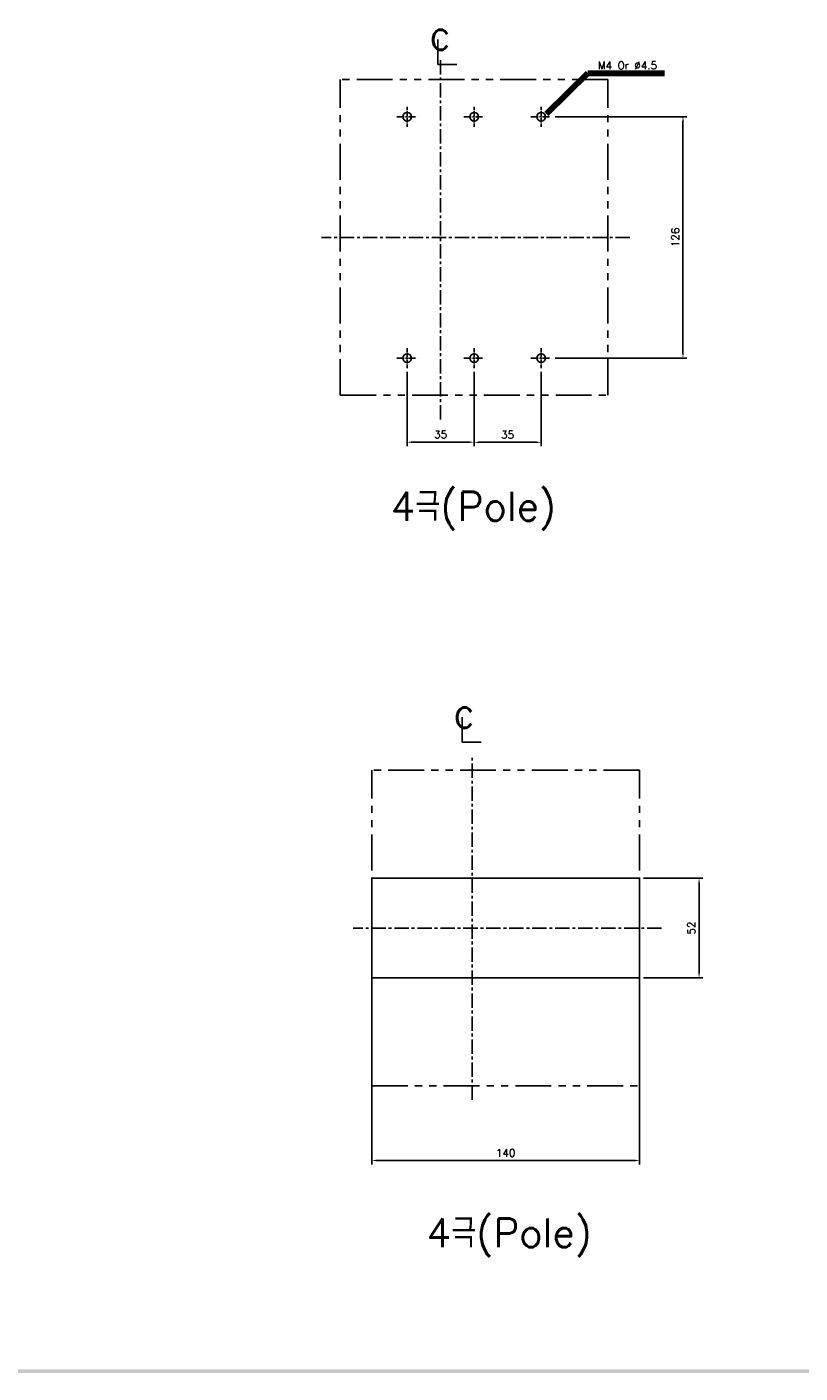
# Model space of a CAD drawing. Extents: x 875 to 2710, y -907 to 1657.
# Tile 2 of 16: x 1299 to 1703, y 502 to 1205. Entities that reach past the tile are written whole.
import ezdxf

# ---------------------------------------------------------------- set-up
doc = ezdxf.new("R2010")
doc.units = 0
doc.header["$LTSCALE"] = 3
doc.header["$MEASUREMENT"] = 0
doc.linetypes.add('CENTER', pattern=[2, 1.25, -0.25, 0.25, -0.25])
doc.linetypes.add('PHANTOM2', pattern=[1.25, 0.625, -0.125, 0.125, -0.125, 0.125, -0.125])
doc.layers.get('0').update_dxf_attribs({"linetype": 'CONTINUOUS'})
doc.layers.get('Defpoints').update_dxf_attribs({"linetype": 'CONTINUOUS'})
for name, color, linetype in [('cen', 1, 'CENTER'), ('CENTER', 1, 'CENTER'), ('di', 3, 'CONTINUOUS'), ('DIM', 3, 'CONTINUOUS'), ('dwg', 7, 'CONTINUOUS'), ('NOTE', 4, 'CONTINUOUS')]:
    doc.layers.add(name, color=color, linetype=linetype)
doc.styles.add('K25', font='TXT', dxfattribs={"width": 0.9, "height": 2.5, "bigfont": 'TBHAN'})
doc.styles.add('KIM', font='ROMANS.shx', dxfattribs={"height": 5, "bigfont": 'GSG1.shx'})
doc.styles.get("Standard").update_dxf_attribs({"font": 'romans.shx', "height": 4, "bigfont": 'ghs.shx'})
doc.dimstyles.get("Standard").update_dxf_attribs({"dimtxt": 0.18, "dimasz": 0.18, "dimexe": 0.18, "dimexo": 0.0625, "dimgap": 0.09, "dimtad": 0, "dimtih": 1, "dimtoh": 1, "dimdec": 4, "dimzin": 0, "dimdsep": 46, "dimtxsty": 'Standard', "dimcen": 0.09, "dimadec": 0, "dimazin": 0, "dimtfac": 1, "dimtdec": 4, "dimtofl": 0, "dimtmove": 0, "dimatfit": 3, "dimfxl": 0, "dimtolj": 1, "dimtzin": 0, "dimarcsym": 0})
doc.dimstyles.new('STANDARD$0', dxfattribs={"dimtxt": 5, "dimasz": 5, "dimexe": 1, "dimexo": 2, "dimgap": 2, "dimtad": 1, "dimdec": 4, "dimzin": 12, "dimdsep": 46, "dimtxsty": 'KIM', "dimcen": -1, "dimdle": 0.1, "dimadec": 0, "dimazin": 0, "dimtfac": 1, "dimtdec": 4, "dimtmove": 0, "dimatfit": 3, "dimfxl": 0, "dimtolj": 1, "dimtzin": 0, "dimarcsym": 0})

# ---------------------------------------------------------------- blocks, each defined once
blk = doc.blocks.new('*D133')
at = {"layer": 'Defpoints', "color": 0}
for p in [(1572.55, 1157.72), (1572.55, 1031.72), (1641.36, 1031.72)]:
    blk.add_point(p, dxfattribs=at)
at = {"layer": 'di'}
for p, q in [((1574.55, 1157.72), (1643.36, 1157.72)), ((1641.36, 1155.32), (1641.36, 1034.12)), ((1574.55, 1031.72), (1643.36, 1031.72))]:
    blk.add_line(p, q, dxfattribs=at)
for points in [[(1640.96, 1155.32), (1641.76, 1155.32), (1641.36, 1157.72)], [(1640.96, 1034.12), (1641.76, 1034.12), (1641.36, 1031.72)]]:
    blk.add_solid(points, dxfattribs=at)
at = {"layer": 'di', "insert": (1637.36, 1094.72), "char_height": 4, "attachment_point": 5, "rotation": 90}
blk.add_mtext('\\A1;126', dxfattribs=at)
blk = doc.blocks.new('*D134')
at = {"layer": 'Defpoints', "color": 0}
for p in [(1478.72, 708.15), (1618.72, 708.15), (1618.72, 612.81)]:
    blk.add_point(p, dxfattribs=at)
at = {"layer": 'di'}
for p, q in [((1478.72, 706.15), (1478.72, 610.81)), ((1618.72, 706.15), (1618.72, 610.81)), ((1481.12, 612.81), (1616.32, 612.81))]:
    blk.add_line(p, q, dxfattribs=at)
for points in [[(1481.12, 613.21), (1481.12, 612.41), (1478.72, 612.81)], [(1616.32, 613.21), (1616.32, 612.41), (1618.72, 612.81)]]:
    blk.add_solid(points, dxfattribs=at)
at = {"layer": 'di', "insert": (1548.72, 616.81), "char_height": 4, "attachment_point": 5}
blk.add_mtext('\\A1;140', dxfattribs=at)
blk = doc.blocks.new('*D135')
at = {"layer": 'Defpoints', "color": 0}
for p in [(1618.72, 760.15), (1649.76, 760.15), (1618.72, 708.15)]:
    blk.add_point(p, dxfattribs=at)
at = {"layer": 'di'}
for p, q in [((1620.72, 760.15), (1651.76, 760.15)), ((1649.76, 710.55), (1649.76, 757.75)), ((1620.72, 708.15), (1651.76, 708.15))]:
    blk.add_line(p, q, dxfattribs=at)
for points in [[(1649.36, 757.75), (1650.16, 757.75), (1649.76, 760.15)], [(1649.36, 710.55), (1650.16, 710.55), (1649.76, 708.15)]]:
    blk.add_solid(points, dxfattribs=at)
at = {"layer": 'di', "insert": (1645.76, 734.15), "char_height": 4, "attachment_point": 5, "rotation": 90}
blk.add_mtext('\\A1;52', dxfattribs=at)
blk = doc.blocks.new('*D151')
at = {"layer": 'Defpoints', "color": 0}
for p in [(1497.24, 1026.51), (1532.24, 1026.51), (1532.24, 987.81)]:
    blk.add_point(p, dxfattribs=at)
at = {"layer": 'di'}
for p, q in [((1497.24, 1024.51), (1497.24, 985.81)), ((1532.24, 1024.51), (1532.24, 985.81)), ((1499.64, 987.81), (1529.84, 987.81))]:
    blk.add_line(p, q, dxfattribs=at)
for points in [[(1499.64, 988.21), (1499.64, 987.41), (1497.24, 987.81)], [(1529.84, 988.21), (1529.84, 987.41), (1532.24, 987.81)]]:
    blk.add_solid(points, dxfattribs=at)
at = {"layer": 'di', "insert": (1514.74, 991.81), "char_height": 4, "attachment_point": 5}
blk.add_mtext('\\A1;35', dxfattribs=at)
blk = doc.blocks.new('*D152')
at = {"layer": 'Defpoints', "color": 0}
for p in [(1532.24, 1026.51), (1567.24, 1026.51), (1567.24, 987.73)]:
    blk.add_point(p, dxfattribs=at)
at = {"layer": 'di'}
for p, q in [((1532.24, 1024.51), (1532.24, 985.73)), ((1567.24, 1024.51), (1567.24, 985.73)), ((1534.64, 987.73), (1564.84, 987.73))]:
    blk.add_line(p, q, dxfattribs=at)
for points in [[(1534.64, 988.13), (1534.64, 987.33), (1532.24, 987.73)], [(1564.84, 988.13), (1564.84, 987.33), (1567.24, 987.73)]]:
    blk.add_solid(points, dxfattribs=at)
at = {"layer": 'di', "insert": (1549.74, 991.73), "char_height": 4, "attachment_point": 5}
blk.add_mtext('\\A1;35', dxfattribs=at)

msp = doc.modelspace()

# ---------------------------------------------------------------- linework, layer by layer
for p, q in [((1478.722, 708.154), (1478.722, 760.154)), ((1478.722, 760.154), (1618.722, 760.154)), ((1618.722, 708.154), (1618.722, 760.154)), ((1618.722, 708.154), (1478.722, 708.154))]:
    msp.add_line(p, q)
for centre in [(1497.242, 1157.718), (1532.242, 1157.718), (1567.242, 1157.718), (1497.242, 1031.718), (1532.242, 1031.718), (1567.242, 1031.718)]:
    msp.add_circle(centre, 2.25)
at = {"layer": 'cen', "ltscale": 2}
for p, q in [((1514.742, 999.712), (1514.742, 1187.912)), ((1514.742, 999.712), (1514.742, 1187.912)), ((1613.616, 1094.718), (1452.485, 1094.718)), ((1531.222, 644.555), (1531.222, 823.753)), ((1630.097, 734.154), (1468.966, 734.154))]:
    msp.add_line(p, q, dxfattribs=at)
at = {"layer": 'cen'}
for p, q in [((1491.934, 1157.718), (1502.549, 1157.718)), ((1526.934, 1157.718), (1537.549, 1157.718)), ((1561.934, 1157.718), (1572.549, 1157.718)), ((1491.934, 1031.718), (1502.549, 1031.718)), ((1526.934, 1031.718), (1537.549, 1031.718)), ((1561.934, 1031.718), (1572.549, 1031.718))]:
    msp.add_line(p, q, dxfattribs=at)
at = {"layer": 'CENTER', "ltscale": 0.5}
for p, q in [((1497.242, 1162.924), (1497.242, 1152.512)), ((1532.242, 1162.924), (1532.242, 1152.512)), ((1567.242, 1162.924), (1567.242, 1152.512)), ((1497.242, 1036.924), (1497.242, 1026.512)), ((1532.242, 1036.924), (1532.242, 1026.512)), ((1567.242, 1036.924), (1567.242, 1026.512))]:
    msp.add_line(p, q, dxfattribs=at)
at = {"layer": 'di', "linetype": 'PHANTOM2', "ltscale": 10}
for p, q in [((1462.342, 1012.318), (1462.342, 1177.118)), ((1602.142, 1177.118), (1462.342, 1177.118)), ((1602.142, 1012.318), (1602.142, 1177.118)), ((1462.342, 1012.318), (1602.142, 1012.318)), ((1478.822, 651.754), (1478.822, 816.554)), ((1618.622, 816.554), (1478.822, 816.554)), ((1618.622, 651.754), (1618.622, 816.554)), ((1478.822, 651.754), (1618.622, 651.754))]:
    msp.add_line(p, q, dxfattribs=at)
at = {"layer": 'dwg'}
msp.add_trace([(2524.361, 501.839), (2522.361, 503.839), (892.361, 501.839), (894.361, 503.839)], dxfattribs=at)
at = {"layer": 'NOTE'}
for p, q in [((1513.361, 1198.082), (1513.361, 1185.042)), ((1513.361, 1185.042), (1523.274, 1185.042)), ((1525.943, 844.229), (1525.943, 831.189)), ((1525.943, 831.189), (1535.856, 831.189))]:
    msp.add_line(p, q, dxfattribs=at)

# ---------------------------------------------------------------- texts
at = {"layer": 'di', "char_height": 15, "width": 116.39597, "attachment_point": 1}
for insert in [(1488.689, 961.799), (1507.378, 582.532)]:
    msp.add_mtext('{\\Fromans,hgs|c129;4극(Pole)}', dxfattribs=dict(at, insert=insert))
at = {"layer": 'DIM', "insert": (1596.836, 1182.491), "char_height": 4, "attachment_point": 7}
msp.add_mtext('M4 Or %%C4.5', dxfattribs=at)
at = {"layer": 'NOTE', "style": 'K25', "width": 0.9}
for p in [(1508.929, 1192.542), (1521.511, 838.689)]:
    msp.add_text('c', height=15.85, dxfattribs=at).set_placement(p)

# ---------------------------------------------------------------- dimensions: what is measured, and where the dimension line sits
at = {"layer": 'di'}
for base, p1, p2, picture, middle in [((1641.358, 1031.718), (1572.549, 1157.718), (1572.549, 1031.718), '*D133', (1637.358, 1094.718)), ((1649.758, 760.154), (1618.722, 708.154), (1618.722, 760.154), '*D135', (1645.758, 734.154))]:
    dim = msp.add_linear_dim(base=base, p1=p1, p2=p2, angle=90, dimstyle='STANDARD$0', override={"dimtxt": 4, "dimasz": 2.4, "dimexe": 2, "dimdec": 2, "dimzin": 8, "dimtxsty": 'Standard', "dimcen": 0, "dimdle": 0, "dimclrd": 256, "dimclre": 256, "dimclrt": 256, "dimadec": 2, "dimazin": 2, "dimtfac": 0.6, "dimtdec": 2, "dimtzin": 8, "dimlwd": 65535, "dimlwe": 65535}, dxfattribs=at)
    dim.commit()
    dim.dimension.update_dxf_attribs({"geometry": picture, "text_midpoint": middle})
for base, p1, p2, picture, middle in [((1532.242, 987.81), (1497.242, 1026.512), (1532.242, 1026.512), '*D151', (1514.742, 991.81)), ((1567.242, 987.735), (1532.242, 1026.512), (1567.242, 1026.512), '*D152', (1549.742, 991.735))]:
    dim = msp.add_linear_dim(base=base, p1=p1, p2=p2, dimstyle='STANDARD$0', override={"dimtxt": 4, "dimasz": 2.4, "dimexe": 2, "dimdec": 2, "dimzin": 8, "dimtxsty": 'Standard', "dimcen": 0, "dimdle": 0, "dimclrd": 256, "dimclre": 256, "dimclrt": 256, "dimadec": 2, "dimazin": 2, "dimtfac": 0.6, "dimtdec": 2, "dimtzin": 8, "dimlwd": 65535, "dimlwe": 65535}, dxfattribs=at)
    dim.commit()
    dim.dimension.update_dxf_attribs({"geometry": picture, "text_midpoint": middle})
dim = msp.add_linear_dim(base=(1618.722, 612.806), p1=(1478.722, 708.154), p2=(1618.722, 708.154), dimstyle='STANDARD$0', override={"dimtxt": 4, "dimasz": 2.4, "dimexe": 2, "dimdec": 2, "dimzin": 8, "dimtxsty": 'Standard', "dimcen": 0, "dimdle": 0, "dimclrd": 256, "dimclre": 256, "dimclrt": 256, "dimadec": 2, "dimazin": 2, "dimtfac": 0.6, "dimtdec": 2, "dimtzin": 8, "dimlwd": 65535, "dimlwe": 65535}, dxfattribs=at)
dim.commit()
dim.dimension.update_dxf_attribs({"geometry": '*D134', "text_midpoint": (1548.722, 612.806), "dimtype": 160})

# ---------------------------------------------------------------- leaders
at = {"layer": 'DIM', "annotation_type": 0, "has_hookline": 1, "hookline_direction": 0, "text_width": 34.857}
msp.add_leader([(1570.029, 1159.292), (1591.636, 1180.491), (1594.836, 1180.491)], dimstyle='Standard', override={"dimtxt": 4, "dimasz": 3.2, "dimexe": 2, "dimexo": 2, "dimgap": 2, "dimtad": 1, "dimtih": 0, "dimtoh": 0, "dimdec": 2, "dimzin": 8, "dimcen": 0, "dimclrd": 256, "dimclre": 256, "dimclrt": 256, "dimadec": 2, "dimazin": 2, "dimtfac": 0.6, "dimtdec": 2, "dimtofl": 1, "dimtzin": 8, "dimlwd": 65535, "dimlwe": 65535, "dimarcsym": 1}, dxfattribs=at)

doc.saveas('drawing.dxf')
